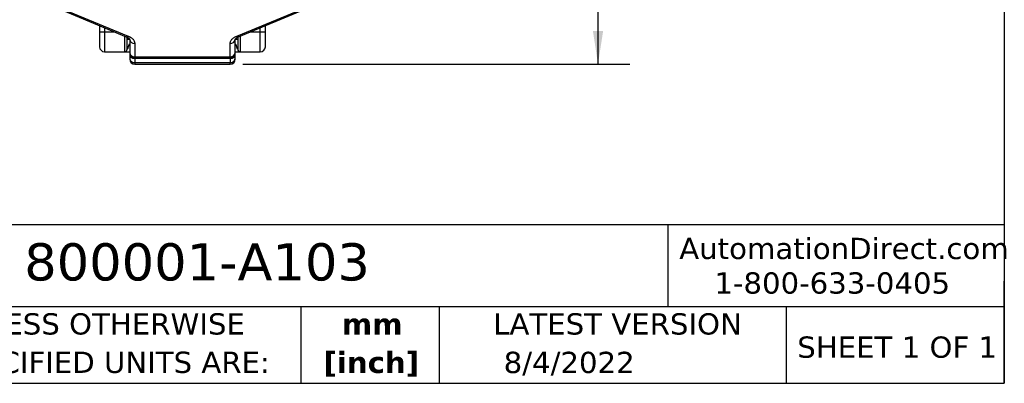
# Model space of a CAD drawing. Header units: millimetres. Extents: x 13 to 546, y 13 to 419.
# Tile 12 of 25: x 350 to 546, y 13 to 85. Entities that reach past the tile are written whole.
import ezdxf

# ---------------------------------------------------------------- set-up
doc = ezdxf.new("R2010")
doc.units = ezdxf.units.MM
doc.header["$LTSCALE"] = 2
doc.linetypes.add('SLD-Solid', pattern=[0])
doc.layers.add('DIMENSIONS', color=140, linetype='SLD-Solid', lineweight=25)
doc.layers.add('TEXT', color=140, linetype='SLD-Solid', lineweight=25)
doc.styles.add('SLDTEXTSTYLE0', font='VERDANA.TTF')
doc.styles.add('SLDTEXTSTYLE1', font='VERDANAB.TTF')
doc.dimstyles.new('SLDDIMSTYLE0', dxfattribs={"dimtxt": 4.316016, "dimasz": 6.604, "dimexe": 0, "dimexo": 0.0625, "dimgap": 1.079004, "dimtad": 0, "dimtih": 1, "dimtoh": 1, "dimrnd": 1e-09, "dimzin": 4, "dimdsep": 46, "dimtxsty": 'SLDTEXTSTYLE0', "dimsah": 1, "dimcen": 0.09, "dimadec": 0, "dimazin": 1, "dimtfac": 1, "dimtofl": 0, "dimtmove": 0, "dimatfit": 3, "dimfxl": 0, "dimfrac": 2, "dimtolj": 1, "dimtzin": 12, "dimarcsym": 0})

# ---------------------------------------------------------------- blocks, each defined once
blk = doc.blocks.new('SW_NOTE_0_1')
at = {"layer": 'TEXT', "color": 0, "char_height": 4.233, "attachment_point": 2, "style": 'SLDTEXTSTYLE1'}
for s, insert in [('mm', (5.69, 5.38)), ('[inch]', (5.52, -2.27))]:
    blk.add_mtext(s, dxfattribs=dict(at, insert=insert))
blk = doc.blocks.new('SW_NOTE_0_2')
at = {"layer": 'TEXT', "color": 0, "char_height": 4.2333, "attachment_point": 1, "style": 'SLDTEXTSTYLE0'}
for s, insert in [('UNLESS OTHERWISE ', (0, 5.38)), ('SPECIFIED UNITS ARE:', (0, -2.27))]:
    blk.add_mtext(s, dxfattribs=dict(at, insert=insert))
blk = doc.blocks.new('_D_7')
at = {"layer": 'DIMENSIONS'}
for p, q in [((396.54, 183.21), (471.57, 183.21)), ((465.22, 183.21), (465.22, 138.6)), ((458.81, 130.77), (457.36, 130.77)), ((457.36, 130.77), (457.36, 123.91)), ((471.63, 130.77), (473.08, 130.77)), ((473.08, 130.77), (473.08, 123.91)), ((457.36, 123.91), (458.81, 123.91)), ((473.08, 123.91), (471.63, 123.91)), ((465.22, 76.24), (465.22, 122.94)), ((394.54, 76.24), (471.57, 76.24))]:
    blk.add_line(p, q, dxfattribs=at)
for points in [[(465.22, 183.21), (464.21, 176.6), (466.24, 176.6)], [(465.22, 76.24), (466.24, 82.85), (464.21, 82.85)]]:
    blk.add_solid(points, dxfattribs=at)
at = {"layer": 'DIMENSIONS', "char_height": 4.233, "attachment_point": 1, "style": 'SLDTEXTSTYLE0'}
for s, insert in [('107.0', (457.01, 137.11)), ('4.21', (458.81, 129.29))]:
    blk.add_mtext(s, dxfattribs=dict(at, insert=insert))

msp = doc.modelspace()

# ---------------------------------------------------------------- linework, layer by layer
for p, q in [((357.481, 87.433), (371.318, 81.714)), ((357.863, 87.555), (371.7, 81.837)), ((393.301, 81.837), (407.137, 87.555)), ((393.683, 81.714), (407.519, 87.433)), ((366, 83.912), (366, 82.707)), ((366, 82.707), (367, 82.707)), ((367, 83.498), (367, 82.707)), ((367, 82.707), (367, 78.707)), ((367, 82.707), (368.914, 82.707)), ((396.087, 82.707), (398, 82.707)), ((398, 82.707), (398, 83.498)), ((398, 78.707), (398, 82.707)), ((398, 82.707), (399, 82.707)), ((399, 82.707), (399, 83.912)), ((371, 78.707), (371, 81.845)), ((371.5, 81.307), (371.922, 81.307)), ((371.5, 81.207), (371.986, 81.207)), ((372, 81.159), (372, 78.503)), ((393, 78.503), (393, 81.159)), ((393.016, 81.207), (393.5, 81.207)), ((393.079, 81.307), (393.5, 81.307)), ((394, 81.845), (394, 78.707)), ((367, 78.707), (371, 78.707)), ((372, 78.503), (372, 78.344)), ((373, 80.358), (373, 77.702)), ((392, 77.702), (392, 80.358)), ((393, 78.344), (393, 78.503)), ((394, 78.707), (398, 78.707)), ((372, 78.344), (372, 77.344)), ((373, 77.702), (392, 77.702)), ((373, 77.503), (373, 77.702)), ((373, 77.503), (392, 77.503)), ((373, 77.354), (373, 77.503)), ((392, 77.354), (373, 77.354)), ((373, 77.354), (373, 76.543)), ((373, 76.543), (392, 76.543)), ((373, 76.543), (373, 76.245)), ((392, 77.503), (392, 77.702)), ((392, 77.503), (392, 77.354)), ((392, 77.354), (392, 76.543)), ((392, 76.245), (392, 76.543)), ((393, 77.344), (393, 78.344)), ((373, 76.245), (392, 76.245))]:
    msp.add_line(p, q)
at = {"flags": 128}
for points in [[(371.705, 81.835), (371.704, 81.835), (371.704, 81.835), (371.703, 81.835), (371.702, 81.836), (371.702, 81.836), (371.701, 81.836), (371.7, 81.836), (371.7, 81.837)], [(393.301, 81.837), (393.3, 81.836), (393.299, 81.836), (393.299, 81.836), (393.298, 81.836), (393.297, 81.835), (393.297, 81.835), (393.296, 81.835), (393.296, 81.835)]]:
    msp.add_lwpolyline(points, dxfattribs=at)
for centre, radius, start, end in [((371.409, 82.086), 0.383, 256.28106, 319.37147), ((371.413, 82.084), 0.384, 256.48102, 319.37079), ((372.911, 81.271), 0.917, 186.99022, 275.59656), ((392.09, 81.271), 0.917, 264.40344, 353.00978), ((393.588, 82.087), 0.386, 220.76102, 282.58155), ((393.592, 82.086), 0.383, 220.62855, 283.71893), ((367, 79.707), 1, 180, 270), ((371, 79.207), 0.5, 270, 360), ((372.911, 78.615), 0.917, 186.99022, 275.59656), ((373, 78.503), 1, 180.01324, 270.01324), ((392.09, 78.615), 0.917, 264.40344, 353.00978), ((392, 78.503), 1, 269.98676, 359.98676), ((394, 79.207), 0.5, 180, 270), ((398, 79.707), 1, 270, 0), ((372.911, 77.456), 0.917, 186.99022, 275.59656), ((373, 77.245), 1, 180, 270), ((392.09, 77.456), 0.917, 264.40344, 353.00978), ((392, 77.245), 1, 270, 0)]:
    msp.add_arc(centre, radius, start, end)
for centre, start_param, end_param in [((373, 78.344), 3.1415927, 4.712389), ((392, 78.344), 4.712389, 6.2831853)]:
    msp.add_ellipse(centre, major_axis=(1, 0), ratio=0.989955, start_param=start_param, end_param=end_param)
for points in [[(366, 82.707), (366, 81.052), (366, 79.707), (366, 79.707)], [(399, 79.707), (399, 79.707), (399, 81.052), (399, 82.707)]]:
    msp.add_open_spline(points, degree=3)
for points, knots in [([(371.318, 81.709), (371.372, 81.687), (371.53, 81.624), (371.725, 81.5), (371.893, 81.357), (371.979, 81.238), (372, 81.179), (371.999, 81.166), (371.998, 81.16)], [0, 0, 0, 0, 0.0943619, 0.2720115, 0.4516233, 0.6378403, 0.842963, 1, 1, 1, 1]), ([(371.5, 79.207), (371.5, 79.254), (371.5, 79.327), (371.5, 79.763), (371.5, 80.214), (371.5, 80.775), (371.5, 81.251), (371.5, 81.558), (371.5, 81.628)], [0, 0, 0, 0, 0.2995476, 0.4624673, 0.6255093, 0.7884291, 0.9514712, 1, 1, 1, 1]), ([(371.705, 81.835), (371.753, 81.814), (371.85, 81.772), (371.987, 81.704), (372.117, 81.631), (372.283, 81.526), (372.473, 81.382), (372.663, 81.194), (372.815, 80.993), (372.921, 80.784), (372.988, 80.571), (372.996, 80.429), (373, 80.358)], [0, 0, 0, 0, 0.06167221, 0.12314747, 0.18464485, 0.24638315, 0.37312957, 0.50005391, 0.62680034, 0.75372469, 0.87681825, 1, 1, 1, 1]), ([(392, 80.358), (392.001, 80.393), (392.003, 80.465), (392.02, 80.571), (392.046, 80.677), (392.096, 80.818), (392.186, 80.993), (392.337, 81.194), (392.528, 81.382), (392.754, 81.553), (393.009, 81.707), (393.2, 81.792), (393.296, 81.835)], [0, 0, 0, 0, 0.06167221, 0.12314747, 0.18464485, 0.24638315, 0.37312957, 0.50005391, 0.62680034, 0.75372469, 0.87681825, 1, 1, 1, 1]), ([(393.002, 81.16), (393.002, 81.164), (393, 81.179), (393.014, 81.228), (393.113, 81.366), (393.317, 81.53), (393.52, 81.655), (393.67, 81.707), (393.679, 81.71)], [0, 0, 0, 0, 0.0949438, 0.3511556, 0.5501802, 0.7504921, 0.9843251, 1, 1, 1, 1]), ([(393.5, 81.62), (393.5, 81.553), (393.5, 81.249), (393.5, 80.776), (393.5, 80.214), (393.5, 79.763), (393.5, 79.327), (393.5, 79.254), (393.5, 79.207)], [0, 0, 0, 0, 0.0468147, 0.2100279, 0.3733636, 0.5365769, 0.6999127, 1, 1, 1, 1]), ([(371, 78.707), (371, 78.707), (371.025, 78.707), (371.062, 78.707), (371.075, 78.707), (371.125, 78.707), (371.162, 78.707), (371.379, 78.707), (371.538, 78.707), (372, 78.707)], [0, 0, 0, 0, 0.25, 0.25, 0.5, 0.5, 0.75, 0.75, 1, 1, 1, 1]), ([(372, 80.207), (371.984, 80.207), (371.952, 80.205), (371.908, 80.19), (371.868, 80.163), (371.832, 80.115), (371.788, 80.024), (371.755, 79.915), (371.724, 79.8), (371.699, 79.702), (371.672, 79.601), (371.642, 79.506), (371.613, 79.427), (371.581, 79.349), (371.544, 79.275), (371.508, 79.217), (371.503, 79.211), (371.5, 79.207)], [0, 0, 0, 0, 0.0361921, 0.0690493, 0.1005786, 0.1442582, 0.2005328, 0.3253432, 0.3952853, 0.4661083, 0.5496078, 0.6299456, 0.6911291, 0.7459234, 0.83607, 0.9179937, 1, 1, 1, 1]), ([(393.5, 79.207), (393.5, 79.208), (393.499, 79.21), (393.49, 79.223), (393.478, 79.244), (393.461, 79.273), (393.442, 79.311), (393.42, 79.357), (393.397, 79.411), (393.373, 79.473), (393.348, 79.544), (393.324, 79.623), (393.292, 79.737), (393.257, 79.865), (393.222, 79.979), (393.197, 80.059), (393.166, 80.118), (393.12, 80.17), (393.063, 80.202), (393.021, 80.206), (393, 80.207)], [0, 0, 0, 0, 0.0389081, 0.0772155, 0.1159377, 0.1560589, 0.1984659, 0.2439119, 0.2930107, 0.3462495, 0.4040112, 0.4665956, 0.5342384, 0.6719446, 0.7607874, 0.80078, 0.858701, 0.9084463, 0.9538893, 1, 1, 1, 1]), ([(393, 78.707), (393.462, 78.707), (393.622, 78.707), (393.839, 78.707), (393.875, 78.707), (393.925, 78.707), (393.938, 78.707), (393.975, 78.707), (394, 78.707), (394, 78.707)], [0, 0, 0, 0, 0.25, 0.25, 0.5, 0.5, 0.75, 0.75, 1, 1, 1, 1])]:
    msp.add_open_spline(points, degree=3, knots=knots)
at = {"layer": 'TEXT'}
for p, q in [((546.1, 419.1), (546.1, 12.7)), ((546.1, 44.252), (12.7, 44.252)), ((479.151, 44.252), (479.151, 27.94)), ((546.1, 12.7), (546.1, 33.02)), ((546.1, 27.94), (12.7, 27.94)), ((406.049, 27.94), (406.049, 12.7)), ((433.624, 27.94), (433.624, 12.7)), ((502.697, 27.94), (502.697, 12.7)), ((12.7, 12.7), (546.1, 12.7))]:
    msp.add_line(p, q, dxfattribs=at)

# ---------------------------------------------------------------- block references
for name, p in [('SW_NOTE_0_2', (335.216, 21.271)), ('SW_NOTE_0_1', (414.572, 21.266))]:
    msp.add_blockref(name, p, dxfattribs=at)

# ---------------------------------------------------------------- texts
at = {"layer": 'TEXT', "style": 'SLDTEXTSTYLE0'}
for s, insert, char_height, attachment_point in [('AutomationDirect.com', (481.39, 41.673), 4.23333, 1), ('800001-A103', (351.004, 40.588), 7.40833, 1), ('1-800-633-0405', (488.383, 34.794), 4.23333, 1), ('LATEST VERSION', (469.104, 26.648), 4.23333, 2), ('SHEET 1 OF 1', (504.883, 22.023), 4.23333, 1), ('8/4/2022', (459.478, 18.975), 4.2333, 2)]:
    msp.add_mtext(s, dxfattribs=dict(at, insert=insert, char_height=char_height, attachment_point=attachment_point))

# ---------------------------------------------------------------- dimensions: what is measured, and where the dimension line sits
at = {"layer": 'DIMENSIONS'}
dim = msp.add_linear_dim(base=(465.221, 76.245), p1=(394, 183.207), p2=(392, 76.245), angle=90, dimstyle='SLDDIMSTYLE0', dxfattribs=at)
dim.commit()
dim.dimension.update_dxf_attribs({"geometry": '_D_7', "text_midpoint": (465.221, 130.77), "dimtype": 160})

doc.saveas('drawing.dxf')
